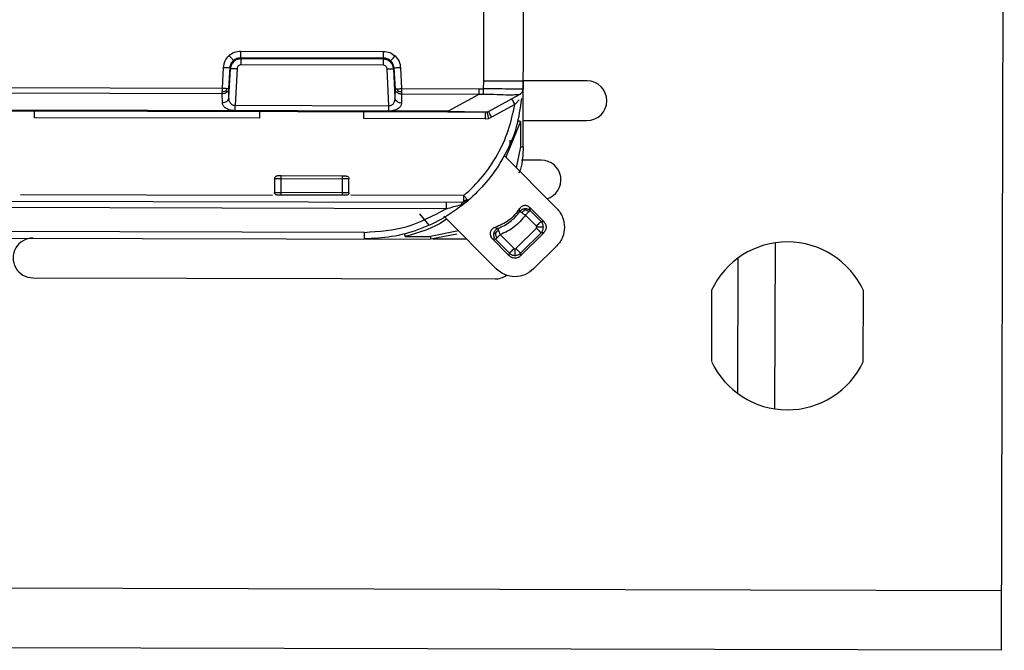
# Model space of a CAD drawing. Header units: millimetres. Extents: x -186 to 172, y -329 to -95.
# Tile 7 of 8: x 92 to 167, y -260 to -212. Entities that reach past the tile are written whole.
import ezdxf

# ---------------------------------------------------------------- set-up
doc = ezdxf.new("R2010")
doc.units = ezdxf.units.MM

msp = doc.modelspace()

# ---------------------------------------------------------------- linework, layer by layer
at = {"color": 7, "linetype": 'Continuous', "lineweight": 25}
for p, q in [((166.981, -164.949), (166.746, -259.949)), ((130.547, -221.859), (130.594, -202.859)), ((127.559, -216.878), (127.581, -207.852)), ((109.154, -214.618), (119.975, -214.645)), ((109.153, -215.112), (119.973, -215.138)), ((109.183, -215.199), (109.153, -215.112)), ((119.943, -215.225), (109.183, -215.199)), ((119.943, -215.225), (119.973, -215.138)), ((107.77, -217.422), (107.856, -215.849)), ((108.269, -217.445), (108.355, -215.872)), ((108.271, -218.12), (108.384, -215.955)), ((108.384, -215.955), (108.355, -215.872)), ((108.883, -215.939), (108.737, -218.746)), ((119.942, -215.68), (109.182, -215.653)), ((120.371, -218.774), (120.239, -215.967)), ((120.767, -215.902), (120.738, -215.986)), ((120.738, -215.986), (120.84, -218.151)), ((120.767, -215.902), (120.846, -217.476)), ((121.266, -215.882), (121.345, -217.456)), ((127.539, -217.465), (127.559, -216.878)), ((130.559, -216.859), (130.541, -217.493)), ((135.388, -216.871), (130.559, -216.859)), ((53.852, -217.289), (107.77, -217.422)), ((108.271, -218.12), (108.269, -217.445)), ((120.846, -217.476), (120.84, -218.151)), ((121.345, -217.456), (127.203, -217.47)), ((127.203, -217.47), (127.539, -217.465)), ((130.541, -217.493), (130.541, -217.494)), ((107.769, -217.847), (53.851, -217.714)), ((107.771, -218.522), (107.769, -217.847)), ((121.344, -217.881), (121.338, -218.555)), ((127.202, -217.895), (121.344, -217.881)), ((127.202, -217.895), (124.857, -219.175)), ((127.554, -217.897), (127.202, -217.895)), ((127.923, -219.191), (130.281, -217.905)), ((130.281, -217.905), (130.276, -217.907)), ((124.856, -219.245), (42.038, -219.041)), ((124.857, -219.175), (53.848, -218.999)), ((120.37, -219.16), (108.736, -219.131)), ((120.371, -218.774), (108.737, -218.746)), ((129.911, -218.672), (128.163, -219.626)), ((110.612, -219.706), (93.552, -219.664)), ((127.681, -219.748), (118.492, -219.725)), ((127.681, -219.748), (127.929, -219.718)), ((127.929, -219.718), (128.163, -219.626)), ((130.552, -219.859), (135.381, -219.871)), ((130.352, -219.954), (129.239, -222.648)), ((130.352, -219.954), (130.347, -221.862)), ((129.548, -221.365), (129.547, -221.874)), ((130.347, -221.862), (130.029, -223.442)), ((129.103, -222.512), (133.099, -226.528)), ((131.909, -222.863), (130.422, -222.859)), ((111.727, -224.263), (111.725, -225.317)), ((112.225, -225.318), (112.227, -224.264)), ((112.227, -224.264), (116.853, -224.276)), ((116.854, -224.076), (112.228, -224.064)), ((116.853, -224.276), (116.851, -225.33)), ((117.351, -225.331), (117.353, -224.277)), ((43.378, -225.844), (126.057, -226.048)), ((92.497, -225.47), (111.577, -225.517)), ((116.85, -225.53), (112.224, -225.518)), ((116.851, -225.33), (112.225, -225.318)), ((126.058, -225.553), (117.497, -225.531)), ((126.204, -225.948), (126.288, -225.819)), ((124.726, -226.541), (45.288, -226.345)), ((126.232, -226.017), (126.057, -226.048)), ((126.058, -225.903), (126.204, -225.948)), ((126.384, -225.927), (126.232, -226.017)), ((130.308, -226.746), (130.273, -226.538)), ((132.106, -227.515), (131.05, -226.453)), ((131.072, -226.679), (131.05, -226.453)), ((123.435, -227.795), (122.719, -226.937)), ((128.509, -231.095), (124.548, -227.115)), ((131.549, -227.867), (130.718, -227.032)), ((131.072, -226.679), (131.903, -227.514)), ((128.404, -227.965), (128.641, -228.037)), ((129.997, -229.552), (131.548, -228.008)), ((131.903, -227.514), (132.106, -227.515)), ((53.824, -228.67), (123.53, -228.842)), ((118.531, -228.334), (53.826, -228.174)), ((121.602, -228.641), (123.53, -228.646)), ((125.656, -228.228), (123.53, -228.646)), ((125.52, -228.462), (123.53, -228.842)), ((126.274, -228.849), (123.703, -228.842)), ((128.196, -228.796), (129.501, -230.107)), ((128.196, -228.796), (128.461, -228.858)), ((129.502, -229.904), (128.461, -228.858)), ((128.815, -228.505), (129.856, -229.551)), ((130.349, -230.109), (132.104, -228.363)), ((131.901, -228.363), (130.35, -229.906)), ((132.104, -228.363), (131.901, -228.363)), ((133.092, -229.355), (131.337, -231.102)), ((149.622, -229.128), (149.591, -241.685)), ((129.501, -230.107), (129.502, -229.904)), ((130.35, -229.906), (130.349, -230.109)), ((146.8, -230.289), (146.775, -240.51)), ((93.423, -231.768), (128.423, -231.854)), ((144.813, -232.7), (144.8, -238.089)), ((156.3, -238.117), (156.313, -232.729)), ((166.757, -255.449), (1.758, -255.042)), ((166.746, -259.949), (1.747, -259.542))]:
    msp.add_line(p, q, dxfattribs=at)
for centre, radius, start, end in [((135.385, -218.371), 1.5, 269.8586, 89.8586), ((131.906, -224.363), 1.5, 287.35937, 89.8586), ((93.427, -230.268), 1.5, 89.8586, 269.8586), ((150.557, -235.409), 6.35, 24.96629, 154.7509), ((128.427, -230.354), 1.5, 269.8586, 305.28233), ((150.557, -235.409), 6.35, 204.96629, 334.7509)]:
    msp.add_arc(centre, radius, start, end, dxfattribs=at)
for points, knots in [([(108.275, -214.959), (108.405, -214.861), (108.666, -214.664), (108.991, -214.633), (109.154, -214.618)], [0, 0, 0, 0, 0.4998194, 1, 1, 1, 1]), ([(119.975, -214.645), (120.137, -214.661), (120.462, -214.693), (120.722, -214.891), (120.852, -214.99)], [0, 0, 0, 0, 0.500206, 1, 1, 1, 1]), ([(107.856, -215.849), (107.882, -215.68), (107.935, -215.343), (108.162, -215.087), (108.275, -214.959)], [0, 0, 0, 0, 0.499473, 1, 1, 1, 1]), ([(108.275, -214.959), (108.315, -215.003), (108.399, -215.094), (108.508, -215.212), (108.588, -215.297), (108.604, -215.314), (108.612, -215.322)], [0, 0, 0, 0, 0.241248, 0.5, 0.758752, 1, 1, 1, 1]), ([(108.355, -215.872), (108.362, -215.815), (108.375, -215.704), (108.449, -215.508), (108.548, -215.395), (108.612, -215.322)], [0, 0, 0, 0, 0.277804, 0.537328, 1, 1, 1, 1]), ([(109.183, -215.199), (109.083, -215.209), (108.88, -215.232), (108.627, -215.399), (108.478, -215.6), (108.403, -215.788), (108.39, -215.898), (108.384, -215.955)], [0, 0, 0, 0, 0.246817, 0.500484, 0.726699, 0.85757, 1, 1, 1, 1]), ([(108.612, -215.322), (108.693, -215.261), (108.853, -215.14), (109.053, -215.121), (109.153, -215.112)], [0, 0, 0, 0, 0.502226, 1, 1, 1, 1]), ([(120.738, -215.986), (120.732, -215.929), (120.719, -215.819), (120.645, -215.63), (120.498, -215.429), (120.245, -215.26), (120.043, -215.237), (119.943, -215.225)], [0, 0, 0, 0, 0.142427, 0.273297, 0.499516, 0.753165, 1, 1, 1, 1]), ([(120.513, -215.351), (120.433, -215.29), (120.273, -215.168), (120.073, -215.148), (119.973, -215.138)], [0, 0, 0, 0, 0.5025269, 1, 1, 1, 1]), ([(120.513, -215.351), (120.521, -215.343), (120.537, -215.327), (120.617, -215.242), (120.727, -215.124), (120.811, -215.034), (120.852, -214.99)], [0, 0, 0, 0, 0.2412481, 0.5, 0.7587519, 1, 1, 1, 1]), ([(120.767, -215.902), (120.761, -215.845), (120.749, -215.735), (120.675, -215.538), (120.576, -215.424), (120.513, -215.351)], [0, 0, 0, 0, 0.278007, 0.537598, 1, 1, 1, 1]), ([(120.852, -214.99), (120.965, -215.119), (121.19, -215.375), (121.241, -215.713), (121.266, -215.882)], [0, 0, 0, 0, 0.500526, 1, 1, 1, 1]), ([(109.182, -215.653), (109.144, -215.657), (109.067, -215.665), (108.971, -215.731), (108.901, -215.826), (108.889, -215.901), (108.883, -215.939)], [0, 0, 0, 0, 0.247907, 0.4994045, 0.7493545, 1, 1, 1, 1]), ([(120.239, -215.967), (120.234, -215.929), (120.222, -215.853), (120.153, -215.76), (120.056, -215.693), (119.98, -215.684), (119.942, -215.68)], [0, 0, 0, 0, 0.249732, 0.501056, 0.748683, 1, 1, 1, 1]), ([(107.769, -217.667), (107.816, -217.666), (107.908, -217.665), (107.989, -217.646), (108.028, -217.636)], [0, 0, 0, 0, 0.510837, 1, 1, 1, 1]), ([(108.028, -217.636), (108.047, -217.606), (108.085, -217.545), (108.106, -217.476), (108.117, -217.44)], [0, 0, 0, 0, 0.484741, 1, 1, 1, 1]), ([(108.112, -217.731), (108.102, -217.718), (108.083, -217.693), (108.046, -217.654), (108.028, -217.636)], [0, 0, 0, 0, 0.514816, 1, 1, 1, 1]), ([(120.998, -217.472), (121.008, -217.507), (121.029, -217.577), (121.067, -217.638), (121.086, -217.668)], [0, 0, 0, 0, 0.515259, 1, 1, 1, 1]), ([(121.086, -217.668), (121.068, -217.687), (121.03, -217.725), (121.011, -217.75), (121.002, -217.763)], [0, 0, 0, 0, 0.485184, 1, 1, 1, 1]), ([(121.344, -217.7), (121.297, -217.699), (121.206, -217.698), (121.125, -217.678), (121.086, -217.668)], [0, 0, 0, 0, 0.510837, 1, 1, 1, 1]), ([(130.541, -217.493), (130.495, -217.495), (130.404, -217.5), (129.71, -217.516), (128.721, -217.474), (127.934, -217.468), (127.539, -217.465)], [0, 0, 0, 0, 0.2507859, 0.4995186, 0.7485088, 1, 1, 1, 1]), ([(127.554, -217.897), (127.553, -217.873), (127.551, -217.825), (127.547, -217.718), (127.543, -217.596), (127.54, -217.508), (127.539, -217.465)], [0, 0, 0, 0, 0.245606, 0.5, 0.754394, 1, 1, 1, 1]), ([(130.276, -217.907), (130.311, -217.884), (130.384, -217.839), (130.467, -217.737), (130.525, -217.62), (130.536, -217.534), (130.541, -217.493)], [0, 0, 0, 0, 0.245819, 0.5, 0.754181, 1, 1, 1, 1]), ([(108.737, -218.746), (108.699, -218.744), (108.619, -218.74), (108.517, -218.691), (108.433, -218.619), (108.346, -218.502), (108.28, -218.332), (108.274, -218.191), (108.271, -218.12)], [0, 0, 0, 0, 0.108966, 0.227181, 0.340126, 0.47277, 0.732796, 1, 1, 1, 1]), ([(120.84, -218.151), (120.837, -218.222), (120.83, -218.363), (120.764, -218.532), (120.677, -218.649), (120.592, -218.72), (120.489, -218.769), (120.409, -218.773), (120.371, -218.774)], [0, 0, 0, 0, 0.26667, 0.526161, 0.658858, 0.771925, 0.890625, 1, 1, 1, 1]), ([(130.412, -218.217), (130.316, -218.939), (130.108, -220.517), (129.122, -222.664), (127.86, -224.536), (126.849, -225.489), (126.384, -225.927)], [0, 0, 0, 0, 0.24413, 0.533458, 0.785431, 1, 1, 1, 1]), ([(130.276, -217.907), (130.222, -217.915), (130.114, -217.932), (129.479, -217.958), (128.604, -217.915), (127.903, -217.903), (127.554, -217.897)], [0, 0, 0, 0, 0.249109, 0.500458, 0.751531, 1, 1, 1, 1]), ([(129.911, -218.672), (129.969, -218.609), (130.082, -218.483), (130.191, -218.364), (130.245, -218.306)], [0, 0, 0, 0, 0.506366, 1, 1, 1, 1]), ([(108.736, -219.131), (108.66, -219.128), (108.506, -219.121), (108.3, -219.071), (108.125, -219.001), (107.948, -218.889), (107.802, -218.727), (107.782, -218.59), (107.771, -218.522)], [0, 0, 0, 0, 0.134704, 0.272281, 0.396354, 0.526418, 0.766259, 1, 1, 1, 1]), ([(121.338, -218.555), (121.327, -218.623), (121.306, -218.76), (121.16, -218.921), (120.983, -219.032), (120.808, -219.101), (120.601, -219.151), (120.447, -219.157), (120.37, -219.16)], [0, 0, 0, 0, 0.233263, 0.472539, 0.601993, 0.726693, 0.864497, 1, 1, 1, 1]), ([(124.857, -219.175), (125.282, -219.185), (126.069, -219.203), (126.941, -219.214), (127.425, -219.215), (127.807, -219.21), (127.876, -219.199), (127.923, -219.191)], [0, 0, 0, 0, 0.269228, 0.498879, 0.614769, 0.734196, 1, 1, 1, 1]), ([(126.058, -225.553), (126.545, -225.089), (127.518, -224.163), (128.637, -222.478), (129.49, -220.643), (129.771, -219.329), (129.911, -218.672)], [0, 0, 0, 0, 0.250008, 0.499925, 0.749957, 1, 1, 1, 1]), ([(127.683, -219.252), (127.657, -219.252), (127.618, -219.252), (127.292, -219.251), (126.937, -219.25), (126.483, -219.249), (125.791, -219.248), (125.229, -219.246), (124.856, -219.245)], [0, 0, 0, 0, 0.250328, 0.376731, 0.498928, 0.619294, 0.748282, 1, 1, 1, 1]), ([(127.806, -219.237), (127.808, -219.243), (127.811, -219.253), (127.826, -219.313), (127.842, -219.375), (127.862, -219.452), (127.89, -219.564), (127.914, -219.657), (127.929, -219.718)], [0, 0, 0, 0, 0.239572, 0.368441, 0.500013, 0.631583, 0.760447, 1, 1, 1, 1]), ([(130.352, -219.954), (130.327, -219.947), (130.29, -219.938), (130.245, -219.926), (130.214, -219.918), (130.189, -219.912), (130.165, -219.907), (130.161, -219.906), (130.158, -219.906)], [0, 0, 0, 0, 0.239518, 0.3684, 0.5, 0.6316, 0.760482, 1, 1, 1, 1]), ([(130.547, -221.859), (130.529, -222.434), (130.508, -223.12), (130.263, -223.752), (130.223, -223.855)], [0, 0, 0, 0, 0.837735, 1, 1, 1, 1]), ([(112.228, -224.064), (112.189, -224.064), (112.11, -224.064), (112.026, -224.064), (111.976, -224.064), (111.938, -224.063), (111.932, -224.063), (111.928, -224.063)], [0, 0, 0, 0, 0.2490182, 0.4996445, 0.6285137, 0.7603868, 1, 1, 1, 1]), ([(117.154, -224.076), (117.15, -224.076), (117.142, -224.076), (117.082, -224.076), (117.02, -224.076), (116.95, -224.076), (116.892, -224.076), (116.854, -224.076)], [0, 0, 0, 0, 0.249018, 0.499645, 0.628514, 0.760387, 1, 1, 1, 1]), ([(112.224, -225.518), (112.185, -225.518), (112.106, -225.518), (112.023, -225.518), (111.972, -225.518), (111.935, -225.518), (111.928, -225.518), (111.924, -225.518)], [0, 0, 0, 0, 0.248289, 0.499589, 0.627029, 0.760356, 1, 1, 1, 1]), ([(117.15, -225.531), (117.146, -225.531), (117.138, -225.531), (117.079, -225.53), (117.017, -225.53), (116.947, -225.53), (116.888, -225.53), (116.85, -225.53)], [0, 0, 0, 0, 0.248289, 0.499589, 0.627029, 0.760356, 1, 1, 1, 1]), ([(126.288, -225.819), (126.271, -225.799), (126.238, -225.761), (126.179, -225.693), (126.119, -225.623), (126.078, -225.576), (126.058, -225.553)], [0, 0, 0, 0, 0.262604, 0.519801, 0.766823, 1, 1, 1, 1]), ([(126.384, -225.927), (126.383, -225.926), (126.381, -225.924), (126.362, -225.903), (126.333, -225.87), (126.303, -225.836), (126.288, -225.819)], [0, 0, 0, 0, 0.233176, 0.480197, 0.737395, 1, 1, 1, 1]), ([(126.384, -225.927), (125.8, -226.378), (124.645, -227.271), (122.662, -228.165), (120.613, -228.732), (119.219, -228.797), (118.53, -228.83)], [0, 0, 0, 0, 0.258344, 0.511125, 0.758344, 1, 1, 1, 1]), ([(118.531, -228.334), (119.628, -228.257), (121.821, -228.102), (123.758, -227.061), (124.726, -226.541)], [0, 0, 0, 0, 0.499985, 1, 1, 1, 1]), ([(124.726, -226.541), (124.918, -226.49), (125.292, -226.39), (125.647, -226.29), (125.821, -226.241)], [0, 0, 0, 0, 0.511753, 1, 1, 1, 1]), ([(125.821, -226.241), (125.924, -226.203), (126.13, -226.128), (126.3, -225.994), (126.384, -225.927)], [0, 0, 0, 0, 0.500647, 1, 1, 1, 1]), ([(126.057, -226.048), (126.035, -226.051), (125.989, -226.055), (125.925, -226.095), (125.866, -226.156), (125.836, -226.213), (125.821, -226.241)], [0, 0, 0, 0, 0.2467357, 0.5, 0.7532643, 1, 1, 1, 1]), ([(126.232, -226.017), (126.23, -226.014), (126.227, -226.008), (126.212, -225.968), (126.204, -225.948)], [0, 0, 0, 0, 0.499447, 1, 1, 1, 1]), ([(131.05, -226.453), (131.02, -226.427), (130.96, -226.374), (130.854, -226.328), (130.746, -226.305), (130.641, -226.305), (130.538, -226.327), (130.438, -226.373), (130.344, -226.442), (130.297, -226.506), (130.273, -226.538)], [0, 0, 0, 0, 0.132966, 0.266242, 0.382818, 0.499991, 0.616541, 0.733715, 0.86671, 1, 1, 1, 1]), ([(130.308, -226.746), (130.329, -226.72), (130.371, -226.665), (130.458, -226.601), (130.56, -226.552), (130.636, -226.54), (130.674, -226.534)], [0, 0, 0, 0, 0.228972, 0.475064, 0.734051, 1, 1, 1, 1]), ([(130.43, -226.831), (130.467, -226.791), (130.54, -226.708), (130.635, -226.662), (130.684, -226.639)], [0, 0, 0, 0, 0.492075, 1, 1, 1, 1]), ([(130.674, -226.534), (130.713, -226.533), (130.79, -226.532), (130.899, -226.563), (130.996, -226.611), (131.047, -226.657), (131.072, -226.679)], [0, 0, 0, 0, 0.265956, 0.524944, 0.771033, 1, 1, 1, 1]), ([(130.684, -226.639), (130.681, -226.61), (130.676, -226.549), (130.675, -226.539), (130.674, -226.534)], [0, 0, 0, 0, 0.492412, 1, 1, 1, 1]), ([(130.966, -226.785), (130.923, -226.751), (130.836, -226.682), (130.735, -226.653), (130.684, -226.639)], [0, 0, 0, 0, 0.492071, 1, 1, 1, 1]), ([(133.099, -226.528), (133.189, -226.63), (133.366, -226.832), (133.612, -227.301), (133.654, -227.689), (133.681, -227.943)], [0, 0, 0, 0, 0.260829, 0.514807, 1, 1, 1, 1]), ([(124.746, -227.313), (124.694, -227.353), (123.79, -228.05), (122.663, -228.354), (121.602, -228.641)], [0, 0, 0, 0, 0.057619, 1, 1, 1, 1]), ([(130.718, -227.032), (130.457, -227.35), (129.935, -227.986), (129.188, -228.332), (128.815, -228.505)], [0, 0, 0, 0, 0.5, 1, 1, 1, 1]), ([(130.308, -226.746), (130.31, -226.747), (130.314, -226.75), (130.339, -226.768), (130.377, -226.794), (130.412, -226.819), (130.43, -226.831)], [0, 0, 0, 0, 0.25, 0.5, 0.75, 1, 1, 1, 1]), ([(130.43, -226.831), (130.45, -226.845), (130.49, -226.873), (130.562, -226.923), (130.638, -226.976), (130.691, -227.014), (130.718, -227.032)], [0, 0, 0, 0, 0.25, 0.5, 0.75, 1, 1, 1, 1]), ([(128.404, -227.965), (128.36, -227.983), (128.273, -228.019), (128.172, -228.108), (128.102, -228.211), (128.061, -228.321), (128.046, -228.437), (128.059, -228.561), (128.106, -228.687), (128.166, -228.759), (128.196, -228.796)], [0, 0, 0, 0, 0.138314, 0.27312, 0.386292, 0.500001, 0.613137, 0.726846, 0.861662, 1, 1, 1, 1]), ([(128.327, -228.398), (128.34, -228.355), (128.366, -228.27), (128.443, -228.164), (128.536, -228.084), (128.607, -228.052), (128.641, -228.037)], [0, 0, 0, 0, 0.271253, 0.532971, 0.777477, 1, 1, 1, 1]), ([(128.693, -228.177), (128.685, -228.156), (128.67, -228.115), (128.654, -228.072), (128.643, -228.043), (128.641, -228.039), (128.641, -228.037)], [0, 0, 0, 0, 0.25, 0.5, 0.75, 1, 1, 1, 1]), ([(131.548, -228.008), (131.557, -227.998), (131.574, -227.978), (131.576, -227.951), (131.578, -227.938)], [0, 0, 0, 0, 0.497133, 1, 1, 1, 1]), ([(131.578, -227.938), (131.577, -227.931), (131.577, -227.918), (131.569, -227.893), (131.557, -227.877), (131.549, -227.867)], [0, 0, 0, 0, 0.253754, 0.498428, 1, 1, 1, 1]), ([(132.078, -227.939), (132.069, -227.939), (132.057, -227.939), (131.994, -227.939), (131.929, -227.939), (131.85, -227.938), (131.735, -227.938), (131.64, -227.938), (131.578, -227.938)], [0, 0, 0, 0, 0.239832, 0.368619, 0.500038, 0.631452, 0.760223, 1, 1, 1, 1]), ([(132.106, -227.515), (132.154, -227.574), (132.227, -227.666), (132.273, -227.817), (132.285, -227.94), (132.272, -228.062), (132.226, -228.213), (132.152, -228.304), (132.104, -228.363)], [0, 0, 0, 0, 0.2394573, 0.3702802, 0.5000003, 0.6308237, 0.7605427, 1, 1, 1, 1]), ([(133.681, -227.943), (133.652, -228.197), (133.609, -228.585), (133.361, -229.053), (133.182, -229.254), (133.092, -229.355)], [0, 0, 0, 0, 0.485193, 0.739171, 1, 1, 1, 1]), ([(121.552, -228.451), (121.553, -228.453), (121.554, -228.457), (121.56, -228.481), (121.567, -228.505), (121.574, -228.535), (121.586, -228.58), (121.596, -228.617), (121.602, -228.641)], [0, 0, 0, 0, 0.239689, 0.36851, 0.5, 0.63149, 0.760311, 1, 1, 1, 1]), ([(128.461, -228.858), (128.436, -228.83), (128.385, -228.771), (128.335, -228.66), (128.308, -228.531), (128.321, -228.443), (128.327, -228.398)], [0, 0, 0, 0, 0.222516, 0.467019, 0.728738, 1, 1, 1, 1]), ([(128.327, -228.398), (128.329, -228.399), (128.332, -228.399), (128.365, -228.406), (128.411, -228.417), (128.442, -228.423)], [0, 0, 0, 0, 0.271043, 0.506491, 1, 1, 1, 1]), ([(128.442, -228.423), (128.475, -228.373), (128.523, -228.299), (128.617, -228.221), (128.667, -228.192), (128.693, -228.177)], [0, 0, 0, 0, 0.516117, 0.748771, 1, 1, 1, 1]), ([(128.442, -228.423), (128.451, -228.483), (128.463, -228.57), (128.516, -228.68), (128.549, -228.728), (128.567, -228.752)], [0, 0, 0, 0, 0.516123, 0.748776, 1, 1, 1, 1]), ([(128.815, -228.505), (128.804, -228.475), (128.781, -228.414), (128.749, -228.327), (128.718, -228.245), (128.701, -228.2), (128.693, -228.177)], [0, 0, 0, 0, 0.25, 0.5, 0.75, 1, 1, 1, 1]), ([(129.856, -229.551), (129.861, -229.556), (129.87, -229.565), (129.893, -229.577), (129.913, -229.579), (129.927, -229.581)], [0, 0, 0, 0, 0.250376, 0.493931, 1, 1, 1, 1]), ([(129.927, -229.581), (129.926, -229.643), (129.926, -229.738), (129.926, -229.853), (129.926, -229.932), (129.926, -229.997), (129.925, -230.06), (129.925, -230.073), (129.925, -230.081)], [0, 0, 0, 0, 0.239777, 0.368548, 0.499962, 0.631381, 0.760168, 1, 1, 1, 1]), ([(129.927, -229.581), (129.933, -229.581), (129.946, -229.58), (129.971, -229.573), (129.987, -229.56), (129.997, -229.552)], [0, 0, 0, 0, 0.246559, 0.488121, 1, 1, 1, 1]), ([(130.349, -230.109), (130.29, -230.157), (130.199, -230.23), (130.047, -230.276), (129.924, -230.288), (129.802, -230.275), (129.651, -230.229), (129.56, -230.155), (129.501, -230.107)], [0, 0, 0, 0, 0.239457, 0.37028, 0.5, 0.630824, 0.760543, 1, 1, 1, 1]), ([(131.337, -231.102), (131.13, -231.265), (130.716, -231.592), (129.921, -231.731), (129.127, -231.589), (128.715, -231.259), (128.509, -231.095)], [0, 0, 0, 0, 0.2500096, 0.5, 0.7499904, 1, 1, 1, 1])]:
    msp.add_open_spline(points, degree=3, knots=knots, dxfattribs=at)
for points in [[(109.154, -214.618), (109.154, -214.679), (109.154, -214.802), (109.153, -214.96), (109.153, -215.076), (109.153, -215.1), (109.153, -215.112)], [(119.973, -215.138), (119.973, -215.126), (119.973, -215.103), (119.974, -214.987), (119.974, -214.829), (119.974, -214.706), (119.975, -214.645)], [(109.183, -215.199), (109.183, -215.21), (109.183, -215.231), (109.182, -215.337), (109.182, -215.481), (109.182, -215.596), (109.182, -215.653)], [(119.943, -215.225), (119.943, -215.236), (119.943, -215.258), (119.943, -215.363), (119.942, -215.507), (119.942, -215.622), (119.942, -215.68)], [(107.856, -215.849), (107.92, -215.852), (108.048, -215.859), (108.21, -215.867), (108.327, -215.872), (108.346, -215.872), (108.355, -215.872)], [(108.384, -215.955), (108.393, -215.95), (108.413, -215.94), (108.529, -215.932), (108.691, -215.931), (108.819, -215.936), (108.883, -215.939)], [(120.239, -215.967), (120.303, -215.965), (120.431, -215.96), (120.593, -215.962), (120.709, -215.971), (120.729, -215.981), (120.738, -215.986)], [(121.266, -215.882), (121.203, -215.885), (121.075, -215.891), (120.912, -215.898), (120.796, -215.903), (120.777, -215.902), (120.767, -215.902)], [(127.559, -216.878), (127.952, -216.879), (128.738, -216.88), (129.73, -216.876), (130.424, -216.869), (130.514, -216.863), (130.559, -216.859)], [(107.769, -217.667), (107.77, -217.628), (107.77, -217.551), (107.77, -217.465), (107.77, -217.422)], [(107.769, -217.847), (107.769, -217.823), (107.769, -217.774), (107.769, -217.702), (107.769, -217.667)], [(107.77, -217.422), (107.802, -217.424), (107.866, -217.427), (107.958, -217.432), (108.044, -217.436), (108.093, -217.439), (108.117, -217.44)], [(108.269, -217.445), (108.265, -217.472), (108.258, -217.526), (108.224, -217.602), (108.177, -217.673), (108.133, -217.712), (108.112, -217.731)], [(108.117, -217.44), (108.139, -217.441), (108.182, -217.443), (108.229, -217.445), (108.26, -217.446), (108.266, -217.445), (108.269, -217.445)], [(120.846, -217.476), (120.848, -217.476), (120.854, -217.477), (120.886, -217.476), (120.933, -217.474), (120.976, -217.473), (120.998, -217.472)], [(121.002, -217.763), (120.98, -217.743), (120.937, -217.704), (120.889, -217.633), (120.856, -217.557), (120.849, -217.503), (120.846, -217.476)], [(120.998, -217.472), (121.022, -217.471), (121.07, -217.469), (121.157, -217.465), (121.249, -217.46), (121.313, -217.457), (121.345, -217.456)], [(121.345, -217.456), (121.345, -217.499), (121.344, -217.584), (121.344, -217.661), (121.344, -217.7)], [(121.344, -217.7), (121.344, -217.736), (121.344, -217.807), (121.344, -217.856), (121.344, -217.881)], [(127.203, -217.47), (127.203, -217.513), (127.203, -217.598), (127.203, -217.717), (127.202, -217.821), (127.202, -217.871), (127.202, -217.895)], [(130.281, -217.905), (130.317, -217.882), (130.388, -217.836), (130.468, -217.736), (130.525, -217.62), (130.535, -217.536), (130.541, -217.494)], [(108.112, -217.731), (108.087, -217.748), (108.039, -217.783), (107.954, -217.819), (107.863, -217.843), (107.8, -217.846), (107.769, -217.847)], [(107.771, -218.522), (107.834, -218.516), (107.96, -218.504), (108.121, -218.412), (108.239, -218.28), (108.26, -218.173), (108.271, -218.12)], [(121.338, -218.555), (121.275, -218.549), (121.149, -218.537), (120.989, -218.444), (120.872, -218.312), (120.851, -218.204), (120.84, -218.151)], [(121.344, -217.881), (121.312, -217.879), (121.249, -217.876), (121.159, -217.852), (121.074, -217.815), (121.026, -217.78), (121.002, -217.763)], [(129.672, -218.237), (129.676, -218.244), (129.683, -218.257), (129.739, -218.357), (129.818, -218.5), (129.88, -218.615), (129.911, -218.672)], [(93.552, -219.664), (93.552, -219.599), (93.552, -219.468), (93.553, -219.305), (93.553, -219.19), (93.553, -219.175), (93.553, -219.168)], [(108.736, -219.131), (108.736, -219.109), (108.736, -219.064), (108.737, -218.97), (108.737, -218.863), (108.737, -218.785), (108.737, -218.746)], [(120.37, -219.16), (120.37, -219.138), (120.37, -219.093), (120.37, -218.999), (120.371, -218.892), (120.371, -218.813), (120.371, -218.774)], [(124.856, -219.245), (124.856, -219.242), (124.856, -219.236), (124.856, -219.195), (124.857, -219.175)], [(127.923, -219.191), (127.885, -219.209), (127.809, -219.244), (127.725, -219.25), (127.683, -219.252)], [(128.163, -219.626), (128.132, -219.569), (128.069, -219.454), (127.99, -219.311), (127.935, -219.21), (127.927, -219.198), (127.923, -219.191)], [(110.612, -219.706), (110.612, -219.641), (110.612, -219.51), (110.613, -219.347), (110.613, -219.232), (110.613, -219.218), (110.613, -219.21)], [(118.492, -219.725), (118.492, -219.66), (118.492, -219.53), (118.492, -219.366), (118.493, -219.252), (118.493, -219.237), (118.493, -219.23)], [(127.683, -219.252), (127.683, -219.26), (127.683, -219.275), (127.682, -219.389), (127.682, -219.553), (127.682, -219.683), (127.681, -219.748)], [(130.347, -221.862), (130.373, -221.862), (130.425, -221.862), (130.492, -221.862), (130.538, -221.861), (130.544, -221.86), (130.547, -221.859)], [(111.727, -224.263), (111.73, -224.237), (111.737, -224.184), (111.783, -224.118), (111.849, -224.072), (111.902, -224.066), (111.928, -224.063)], [(111.727, -224.263), (111.735, -224.263), (111.75, -224.263), (111.866, -224.263), (112.031, -224.264), (112.162, -224.264), (112.227, -224.264)], [(112.227, -224.264), (112.227, -224.238), (112.228, -224.186), (112.228, -224.119), (112.228, -224.073), (112.228, -224.067), (112.228, -224.064)], [(116.854, -224.076), (116.854, -224.079), (116.854, -224.085), (116.854, -224.131), (116.854, -224.197), (116.853, -224.249), (116.853, -224.276)], [(117.353, -224.277), (117.346, -224.277), (117.331, -224.277), (117.215, -224.276), (117.05, -224.276), (116.919, -224.276), (116.853, -224.276)], [(117.154, -224.076), (117.18, -224.079), (117.233, -224.085), (117.299, -224.132), (117.345, -224.198), (117.35, -224.251), (117.353, -224.277)], [(111.725, -225.317), (111.732, -225.317), (111.747, -225.317), (111.863, -225.318), (112.028, -225.318), (112.159, -225.318), (112.225, -225.318)], [(111.924, -225.518), (111.898, -225.515), (111.846, -225.509), (111.78, -225.462), (111.734, -225.396), (111.728, -225.343), (111.725, -225.317)], [(112.224, -225.518), (112.224, -225.515), (112.224, -225.509), (112.224, -225.463), (112.225, -225.397), (112.225, -225.345), (112.225, -225.318)], [(116.851, -225.33), (116.851, -225.356), (116.851, -225.409), (116.85, -225.475), (116.85, -225.521), (116.85, -225.527), (116.85, -225.53)], [(117.351, -225.331), (117.343, -225.331), (117.328, -225.331), (117.213, -225.331), (117.047, -225.33), (116.916, -225.33), (116.851, -225.33)], [(117.351, -225.331), (117.348, -225.357), (117.342, -225.41), (117.295, -225.476), (117.229, -225.522), (117.177, -225.528), (117.15, -225.531)], [(126.058, -225.903), (126.058, -225.879), (126.058, -225.831), (126.058, -225.744), (126.058, -225.65), (126.058, -225.585), (126.058, -225.553)], [(124.728, -226.045), (124.728, -226.052), (124.728, -226.067), (124.727, -226.182), (124.727, -226.345), (124.727, -226.476), (124.726, -226.541)], [(126.057, -226.048), (126.057, -226.046), (126.057, -226.043), (126.057, -226.013), (126.057, -225.968), (126.057, -225.925), (126.058, -225.903)], [(130.273, -226.538), (130.026, -226.86), (129.53, -227.502), (128.779, -227.811), (128.404, -227.965)], [(128.641, -228.037), (128.968, -227.885), (129.622, -227.582), (130.079, -227.025), (130.308, -226.746)], [(130.718, -227.032), (130.741, -227.009), (130.787, -226.964), (130.853, -226.898), (130.914, -226.836), (130.949, -226.802), (130.966, -226.785)], [(130.966, -226.785), (130.982, -226.769), (131.013, -226.739), (131.045, -226.706), (131.067, -226.684), (131.07, -226.681), (131.072, -226.679)], [(131.548, -228.008), (131.594, -228.054), (131.685, -228.146), (131.801, -228.262), (131.883, -228.345), (131.895, -228.357), (131.901, -228.363)], [(131.903, -227.514), (131.897, -227.52), (131.885, -227.532), (131.803, -227.614), (131.686, -227.73), (131.595, -227.821), (131.549, -227.867)], [(131.901, -228.363), (131.927, -228.333), (131.98, -228.275), (132.034, -228.17), (132.071, -228.057), (132.075, -227.978), (132.078, -227.939)], [(132.078, -227.939), (132.075, -227.9), (132.071, -227.821), (132.036, -227.708), (131.981, -227.603), (131.929, -227.544), (131.903, -227.514)], [(118.53, -228.83), (118.53, -228.822), (118.53, -228.807), (118.53, -228.693), (118.53, -228.529), (118.531, -228.399), (118.531, -228.334)], [(123.53, -228.646), (123.53, -228.671), (123.53, -228.723), (123.53, -228.788), (123.53, -228.833), (123.53, -228.839), (123.53, -228.842)], [(128.461, -228.858), (128.462, -228.856), (128.466, -228.853), (128.487, -228.831), (128.52, -228.799), (128.551, -228.768), (128.567, -228.752)], [(128.567, -228.752), (128.584, -228.735), (128.618, -228.701), (128.68, -228.639), (128.746, -228.574), (128.792, -228.528), (128.815, -228.505)], [(129.856, -229.551), (129.81, -229.597), (129.718, -229.688), (129.602, -229.804), (129.52, -229.886), (129.508, -229.898), (129.502, -229.904)], [(130.35, -229.906), (130.344, -229.9), (130.332, -229.888), (130.25, -229.806), (130.134, -229.689), (130.043, -229.598), (129.997, -229.552)], [(129.502, -229.904), (129.531, -229.93), (129.589, -229.983), (129.695, -230.037), (129.807, -230.074), (129.886, -230.078), (129.925, -230.081)], [(129.925, -230.081), (129.965, -230.078), (130.043, -230.074), (130.156, -230.039), (130.262, -229.984), (130.321, -229.932), (130.35, -229.906)]]:
    msp.add_open_spline(points, degree=3, dxfattribs=at)

doc.saveas('drawing.dxf')
